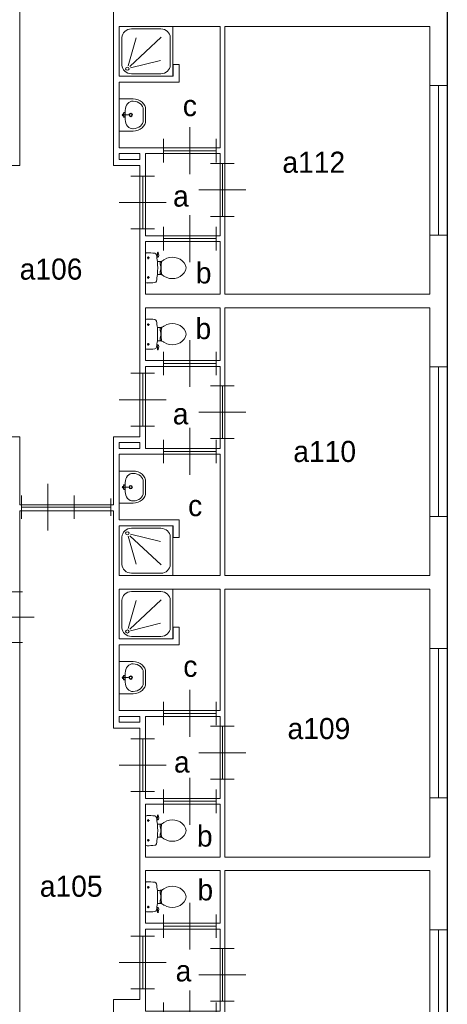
# Model space of a CAD drawing. Header units: millimetres. Extents: x -15 to 226, y -21 to 63.
# Tile 12 of 62: x 45 to 52, y 7 to 24. Entities that reach past the tile are written whole.
import ezdxf
from ezdxf.enums import TextEntityAlignment as Align

# ---------------------------------------------------------------- set-up
doc = ezdxf.new("R2010")
doc.units = ezdxf.units.MM
for name, color, linetype in [('BINNENMUUR', 7, 'Continuous'), ('BOUWKUNDE', 7, 'Continuous'), ('BUITENMUUR', 7, 'Continuous'), ('EILAND', 7, 'Continuous'), ('LABEL', 7, 'Continuous'), ('SANITAIR', 7, 'Continuous')]:
    doc.layers.add(name, color=color, linetype=linetype)
doc.styles.add('dgn000', font='dgn000.shx')

# ---------------------------------------------------------------- blocks, each defined once
blk = doc.blocks.new('20256')
at = {"layer": 'BOUWKUNDE', "color": 1, "linetype": 'Continuous', "lineweight": 0}
for p, q in [((-0.2, 0), (0.2, 0)), ((0, 0), (0, -0.9)), ((-0.4, -0.45), (0, -0.45)), ((0, -0.45), (0.4, -0.45)), ((-0.2, -0.9), (0.2, -0.9))]:
    blk.add_line(p, q, dxfattribs=at)
blk = doc.blocks.new('20257')
at = {"layer": 'BOUWKUNDE', "color": 1, "linetype": 'Continuous', "lineweight": 0}
for p, q in [((0.45, 0), (0.45, 0.4)), ((0, -0.2), (0, 0.2)), ((0.9, -0.2), (0.9, 0.2)), ((0, 0), (0.9, 0)), ((0.45, -0.4), (0.45, 0))]:
    blk.add_line(p, q, dxfattribs=at)
blk = doc.blocks.new('20258')
at = {"layer": 'BOUWKUNDE', "color": 1, "linetype": 'Continuous', "lineweight": 0}
for p, q in [((0.2, 0.9), (-0.2, 0.9)), ((0, 0), (0, 0.9)), ((0, 0.45), (-0.4, 0.45)), ((0.4, 0.45), (0, 0.45)), ((0.2, 0), (-0.2, 0))]:
    blk.add_line(p, q, dxfattribs=at)
blk = doc.blocks.new('20259')
at = {"layer": 'BOUWKUNDE', "color": 1, "linetype": 'Continuous', "lineweight": 0}
for p, q in [((0.45, 0), (0.45, 0.4)), ((0, -0.2), (0, 0.2)), ((0.9, -0.2), (0.9, 0.2)), ((0, 0), (0.9, 0)), ((0.45, -0.4), (0.45, 0))]:
    blk.add_line(p, q, dxfattribs=at)
blk = doc.blocks.new('20260')
at = {"layer": 'BOUWKUNDE', "color": 1, "linetype": 'Continuous', "lineweight": 0}
for p, q in [((0.45, 0), (0.45, 0.4)), ((0, -0.2), (0, 0.2)), ((0.9, -0.2), (0.9, 0.2)), ((0, 0), (0.9, 0)), ((0.45, -0.4), (0.45, 0))]:
    blk.add_line(p, q, dxfattribs=at)
blk = doc.blocks.new('20261')
at = {"layer": 'BOUWKUNDE', "color": 1, "linetype": 'Continuous', "lineweight": 0}
for p, q in [((-0.2, 0), (0.2, 0)), ((0, 0), (0, -0.9)), ((-0.4, -0.45), (0, -0.45)), ((0, -0.45), (0.4, -0.45)), ((-0.2, -0.9), (0.2, -0.9))]:
    blk.add_line(p, q, dxfattribs=at)
blk = doc.blocks.new('20262')
at = {"layer": 'BOUWKUNDE', "color": 1, "linetype": 'Continuous', "lineweight": 0}
for p, q in [((0.45, 0), (0.45, 0.4)), ((0, -0.2), (0, 0.2)), ((0.9, -0.2), (0.9, 0.2)), ((0, 0), (0.9, 0)), ((0.45, -0.4), (0.45, 0))]:
    blk.add_line(p, q, dxfattribs=at)
blk = doc.blocks.new('20263')
at = {"layer": 'BOUWKUNDE', "color": 1, "linetype": 'Continuous', "lineweight": 0}
for p, q in [((0.2, 0.9), (-0.2, 0.9)), ((0, 0), (0, 0.9)), ((0, 0.45), (-0.4, 0.45)), ((0.4, 0.45), (0, 0.45)), ((0.2, 0), (-0.2, 0))]:
    blk.add_line(p, q, dxfattribs=at)
blk = doc.blocks.new('20268')
at = {"layer": 'BOUWKUNDE', "color": 1, "linetype": 'Continuous', "lineweight": 0}
for p, q in [((-0.2, 0), (0.2, 0)), ((0, 0), (0, -0.9)), ((-0.4, -0.45), (0, -0.45)), ((0, -0.45), (0.4, -0.45)), ((-0.2, -0.9), (0.2, -0.9))]:
    blk.add_line(p, q, dxfattribs=at)
blk = doc.blocks.new('20269')
at = {"layer": 'BOUWKUNDE', "color": 1, "linetype": 'Continuous', "lineweight": 0}
for p, q in [((0.45, 0), (0.45, 0.4)), ((0, -0.2), (0, 0.2)), ((0.9, -0.2), (0.9, 0.2)), ((0, 0), (0.9, 0)), ((0.45, -0.4), (0.45, 0))]:
    blk.add_line(p, q, dxfattribs=at)
blk = doc.blocks.new('20270')
at = {"layer": 'BOUWKUNDE', "color": 1, "linetype": 'Continuous', "lineweight": 0}
for p, q in [((0.2, 0.9), (-0.2, 0.9)), ((0, 0), (0, 0.9)), ((0, 0.45), (-0.4, 0.45)), ((0.4, 0.45), (0, 0.45)), ((0.2, 0), (-0.2, 0))]:
    blk.add_line(p, q, dxfattribs=at)
blk = doc.blocks.new('20271')
at = {"layer": 'BOUWKUNDE', "color": 1, "linetype": 'Continuous', "lineweight": 0}
for p, q in [((0.45, 0), (0.45, 0.4)), ((0, -0.2), (0, 0.2)), ((0.9, -0.2), (0.9, 0.2)), ((0, 0), (0.9, 0)), ((0.45, -0.4), (0.45, 0))]:
    blk.add_line(p, q, dxfattribs=at)
blk = doc.blocks.new('20276')
at = {"layer": 'BOUWKUNDE', "color": 1, "linetype": 'Continuous', "lineweight": 0}
for p, q in [((-0.2, 0), (0.2, 0)), ((0, 0), (0, -0.9)), ((-0.4, -0.45), (0, -0.45)), ((0, -0.45), (0.4, -0.45)), ((-0.2, -0.9), (0.2, -0.9))]:
    blk.add_line(p, q, dxfattribs=at)
blk = doc.blocks.new('20277')
at = {"layer": 'BOUWKUNDE', "color": 1, "linetype": 'Continuous', "lineweight": 0}
for p, q in [((0.45, 0), (0.45, 0.4)), ((0, -0.2), (0, 0.2)), ((0.9, -0.2), (0.9, 0.2)), ((0, 0), (0.9, 0)), ((0.45, -0.4), (0.45, 0))]:
    blk.add_line(p, q, dxfattribs=at)
blk = doc.blocks.new('20278')
at = {"layer": 'BOUWKUNDE', "color": 1, "linetype": 'Continuous', "lineweight": 0}
for p, q in [((0.45, 0), (0.45, 0.4)), ((0, -0.2), (0, 0.2)), ((0.9, -0.2), (0.9, 0.2)), ((0, 0), (0.9, 0)), ((0.45, -0.4), (0.45, 0))]:
    blk.add_line(p, q, dxfattribs=at)
blk = doc.blocks.new('20279')
at = {"layer": 'BOUWKUNDE', "color": 1, "linetype": 'Continuous', "lineweight": 0}
for p, q in [((-0.2, 0), (0.2, 0)), ((0, 0), (0, -0.9)), ((-0.4, -0.45), (0, -0.45)), ((0, -0.45), (0.4, -0.45)), ((-0.2, -0.9), (0.2, -0.9))]:
    blk.add_line(p, q, dxfattribs=at)
blk = doc.blocks.new('20424')
at = {"layer": 'BOUWKUNDE', "color": 1, "linetype": 'Continuous', "lineweight": 0}
for p, q in [((0.15, 2.55), (-0.15, 2.55)), ((0, 0), (0, 2.55)), ((0.15, 0), (-0.15, 0))]:
    blk.add_line(p, q, dxfattribs=at)
blk = doc.blocks.new('20425')
at = {"layer": 'BOUWKUNDE', "color": 1, "linetype": 'Continuous', "lineweight": 0}
for p, q in [((0.15, 2.55), (-0.15, 2.55)), ((0, 0), (0, 2.55)), ((0.15, 0), (-0.15, 0))]:
    blk.add_line(p, q, dxfattribs=at)
blk = doc.blocks.new('20426')
at = {"layer": 'BOUWKUNDE', "color": 1, "linetype": 'Continuous', "lineweight": 0}
for p, q in [((0.15, 2.55), (-0.15, 2.55)), ((0, 0), (0, 2.55)), ((0.15, 0), (-0.15, 0))]:
    blk.add_line(p, q, dxfattribs=at)
blk = doc.blocks.new('20427')
at = {"layer": 'BOUWKUNDE', "color": 1, "linetype": 'Continuous', "lineweight": 0}
for p, q in [((0.15, 2.55), (-0.15, 2.55)), ((0, 0), (0, 2.55)), ((0.15, 0), (-0.15, 0))]:
    blk.add_line(p, q, dxfattribs=at)
blk = doc.blocks.new('202196')
at = {"layer": 'BOUWKUNDE', "color": 1, "linetype": 'Continuous', "lineweight": 0}
for p, q in [((0.45, 0), (0.45, 0.4)), ((0, -0.2), (0, 0.2)), ((0.9, -0.2), (0.9, 0.2)), ((0, 0), (0.9, 0)), ((0.45, -0.4), (0.45, 0))]:
    blk.add_line(p, q, dxfattribs=at)
at = {"layer": 'BOUWKUNDE', "color": 1, "linetype": 'Continuous', "lineweight": 13, "style": 'dgn000', "flags": 1}
for tag in ['type', 'soort']:
    blk.add_attdef(tag, (45.632, 15.868), '', height=0.36, dxfattribs=at)
blk = doc.blocks.new('20431')
at = {"layer": 'BOUWKUNDE', "color": 1, "linetype": 'Continuous', "lineweight": 0}
for p, q in [((0, -0.15), (0, 0.15)), ((0, 0), (0.622, 0)), ((0.622, -0.15), (0.622, 0.15))]:
    blk.add_line(p, q, dxfattribs=at)
blk = doc.blocks.new('202212')
at = {"layer": 'BOUWKUNDE', "color": 1, "linetype": 'Continuous', "lineweight": 0}
for p, q in [((-0.2, 0), (0.2, 0)), ((0, 0), (0, -0.868)), ((-0.4, -0.434), (0, -0.434)), ((0, -0.434), (0.4, -0.434)), ((-0.2, -0.868), (0.2, -0.868))]:
    blk.add_line(p, q, dxfattribs=at)
at = {"layer": 'BOUWKUNDE', "color": 1, "linetype": 'Continuous', "lineweight": 0, "style": 'dgn000', "flags": 1}
for tag in ['type', 'soort']:
    blk.add_attdef(tag, (44.55, 13.558), '', height=0.36, dxfattribs=at)
blk = doc.blocks.new('TOIL2B14')
at = {"layer": 'SANITAIR', "color": 1, "linetype": 'Continuous', "lineweight": 0}
for p, q in [((0, -0.254), (0, 0.242)), ((0.045, 0.137), (0.045, 0.178)), ((0.066, 0.157), (0.024, 0.157)), ((0.2, 0.105), (0.23, 0.105)), ((0.271, 0.095), (0.25, 0.095)), ((0.25, 0.095), (0.25, 0.051)), ((0.25, 0.061), (0.268, 0.061)), ((0.25, 0.051), (0.267, 0.051)), ((0.255, 0.051), (0.255, 0.029)), ((0.255, 0.029), (0.26, 0.029)), ((0.26, 0.029), (0.26, -0.041)), ((0.045, -0.199), (0.045, -0.158)), ((0.23, -0.117), (0.2, -0.117)), ((0.25, -0.063), (0.266, -0.063)), ((0.25, -0.107), (0.25, -0.063)), ((0.25, -0.073), (0.267, -0.073)), ((0.27, -0.107), (0.25, -0.107)), ((0.255, -0.041), (0.26, -0.041)), ((0.255, -0.063), (0.255, -0.041)), ((0.065, -0.179), (0.025, -0.179)), ((0.197, -0.217), (0.187, -0.214)), ((0.192, -0.184), (0.206, -0.189)), ((0.202, -0.187), (0.196, -0.216)), ((0.205, -0.228), (0.2, -0.265)), ((0.204, -0.27), (0.21, -0.272)), ((0.216, -0.268), (0.224, -0.216))]:
    blk.add_line(p, q, dxfattribs=at)
at = {"layer": 'SANITAIR', "color": 1, "linetype": 'Continuous', "lineweight": 0, "flags": 128}
for points in [[(0, 0.242, -0.172952), (0.028, 0.251)], [(0.028, 0.251, -0.027631), (0.155, 0.244)], [(0.155, 0.244, -0.329555), (0.184, 0.217)], [(0.184, 0.217, -0.0236), (0.2, 0.105)], [(0.321, 0.138, -0.373743), (0.66, 0.079)], [(0.2, 0.104, -0.046301), (0.2, -0.117)], [(0.303, 0.127, -0.14875), (0.231, 0.105)], [(0.27, -0.107, -0.055188), (0.272, 0.097)], [(0.272, 0.097, -0.201836), (0.28, 0.11)], [(0.303, 0.127, -0.012002), (0.321, 0.138)], [(0.66, 0.079, -0.355306), (0.66, -0.091)], [(0.2, -0.117, -0.023676), (0.184, -0.23)], [(0.231, -0.117, -0.14875), (0.303, -0.139)], [(0.278, -0.121, -0.205811), (0.27, -0.107)], [(0.321, -0.15, -0.012002), (0.303, -0.139)], [(0.66, -0.091, -0.373743), (0.321, -0.15)], [(0.028, -0.264, -0.172952), (0, -0.254)], [(0.155, -0.257, -0.02771), (0.028, -0.264)], [(0.184, -0.23, -0.329382), (0.155, -0.257)], [(0.197, -0.217, -0.390563), (0.205, -0.228)], [(0.204, -0.271, -0.371321), (0.2, -0.265)], [(0.207, -0.189, -0.376626), (0.224, -0.217)], [(0.217, -0.268, -0.451842), (0.21, -0.272)]]:
    blk.add_lwpolyline(points, format="xyb", dxfattribs=at)
at = {"layer": 'SANITAIR', "color": 1, "linetype": 'Continuous', "lineweight": 0}
for centre in [(0.045, 0.157), (0.045, -0.179)]:
    blk.add_circle(centre, 0.012, dxfattribs=at)
blk = doc.blocks.new('22014')
at = {"color": 1, "linetype": 'Continuous', "lineweight": 0}
blk.add_blockref('TOIL2B14', (0, 0.006), dxfattribs=at)
blk = doc.blocks.new('DGN_COMPLEXSHAPE30')
at = {"layer": 'SANITAIR', "color": 1, "linetype": 'Continuous', "lineweight": 0}
for p, q in [((46.81, 16.301), (46.81, 16.302)), ((46.81, 16.119), (46.81, 16.301)), ((46.81, 16.118), (46.81, 16.119))]:
    blk.add_line(p, q, dxfattribs=at)
for centre, major_axis, start_param, end_param in [((46.63, 16.306), (-0.18, 0.002), 3.126058, 4.696849), ((46.63, 16.114), (0.18, 0.002), 4.727929, 6.29872)]:
    blk.add_ellipse(centre, major_axis=major_axis, ratio=0.771034, start_param=start_param, end_param=end_param, dxfattribs=at)
blk = doc.blocks.new('DGN_COMPLEXSHAPE31')
at = {"layer": 'SANITAIR', "color": 1, "linetype": 'Continuous', "lineweight": 0}
for p, q in [((46.4, 16.485), (46.635, 16.485)), ((46.4, 15.935), (46.4, 16.485)), ((46.635, 16.485), (46.635, 16.485)), ((46.85, 16.301), (46.85, 16.301)), ((46.85, 16.301), (46.85, 16.119)), ((46.85, 16.119), (46.85, 16.119)), ((46.635, 15.935), (46.4, 15.935)), ((46.635, 15.935), (46.635, 15.935))]:
    blk.add_line(p, q, dxfattribs=at)
for centre, major_axis, start_param, end_param in [((46.63, 16.306), (-0.22, 0.002), 3.126171, 4.696962), ((46.63, 16.114), (-0.22, -0.002), 1.586223, 3.157014)]:
    blk.add_ellipse(centre, major_axis=major_axis, ratio=0.812595, start_param=start_param, end_param=end_param, dxfattribs=at)
blk = doc.blocks.new('WASTB15')
at = {"layer": 'SANITAIR', "color": 1, "linetype": 'Continuous', "lineweight": 0}
for p, q in [((0.064, 0.037), (0.089, 0.029)), ((0.065, 0), (0.082, 0.045)), ((0.065, 0), (0.153, 0)), ((0.065, 0), (0.082, -0.045)), ((0.1, 0.079), (0.1, -0.079)), ((0.064, -0.037), (0.089, -0.029))]:
    blk.add_line(p, q, dxfattribs=at)
for centre, radius in [((0.065, 0), 0.0175), ((0.195, 0), 0.03), ((0.195, 0), 0.02)]:
    blk.add_circle(centre, radius, dxfattribs=at)
for centre, major_axis, start_param, end_param in [((0.21, 0.096), (-0.04, -0.136), 3.285304, 5.05863), ((0.21, -0.096), (-0.04, 0.136), 1.224555, 2.997882)]:
    blk.add_ellipse(centre, major_axis=major_axis, ratio=0.751905, start_param=start_param, end_param=end_param, dxfattribs=at)
for name in ['DGN_COMPLEXSHAPE31', 'DGN_COMPLEXSHAPE30']:
    blk.add_blockref(name, (-46.4, -16.21), dxfattribs=at)
blk = doc.blocks.new('22115')
at = {"color": 1, "linetype": 'Continuous', "lineweight": 0}
blk.add_blockref('WASTB15', (0, 0), dxfattribs=at)
blk = doc.blocks.new('DOUCHE17')
at = {"layer": 'SANITAIR', "color": 1, "linetype": 'Continuous', "lineweight": 0}
for p, q in [((0.191, -0.141), (0.705, -0.269)), ((0.71, -0.042), (0.206, -0.042)), ((0.046, -0.191), (0.046, -0.659)), ((0.152, -0.178), (0.289, -0.654)), ((0.718, -0.666), (0.182, -0.169)), ((0.87, -0.659), (0.87, -0.191)), ((0.206, -0.808), (0.71, -0.808))]:
    blk.add_line(p, q, dxfattribs=at)
at = {"layer": 'SANITAIR', "color": 1, "linetype": 'Continuous', "lineweight": 0, "flags": 128}
blk.add_lwpolyline([(0, -0.85), (0, 0), (0.916, 0), (0.916, -0.85), (0, -0.85)], dxfattribs=at)
at = {"layer": 'SANITAIR', "color": 1, "linetype": 'Continuous', "lineweight": 0}
for centre, major_axis, start_param, end_param in [((0.206, -0.191), (0.16, 0), 1.570796, 3.141593), ((0.71, -0.191), (0.16, 0), 0, 1.570796), ((0.206, -0.659), (-0.16, 0), 0, 1.570796), ((0.71, -0.659), (-0.16, 0), 1.570796, 3.141593)]:
    blk.add_ellipse(centre, major_axis=major_axis, ratio=0.927948, start_param=start_param, end_param=end_param, dxfattribs=at)
blk.add_ellipse((0.138, -0.127), major_axis=(0.0288, 0), ratio=0.927948, dxfattribs=at)
blk = doc.blocks.new('22317')
at = {"color": 1, "linetype": 'Continuous', "lineweight": 0}
blk.add_blockref('DOUCHE17', (0, 0), dxfattribs=at)
blk = doc.blocks.new('TOIL2B17')
at = {"layer": 'SANITAIR', "color": 1, "linetype": 'Continuous', "lineweight": 0}
for p, q in [((0, -0.254), (0, 0.242)), ((0.045, 0.137), (0.045, 0.178)), ((0.066, 0.157), (0.024, 0.157)), ((0.2, 0.105), (0.23, 0.105)), ((0.271, 0.095), (0.25, 0.095)), ((0.25, 0.095), (0.25, 0.051)), ((0.25, 0.061), (0.268, 0.061)), ((0.25, 0.051), (0.267, 0.051)), ((0.255, 0.051), (0.255, 0.029)), ((0.255, 0.029), (0.26, 0.029)), ((0.26, 0.029), (0.26, -0.041)), ((0.045, -0.199), (0.045, -0.158)), ((0.23, -0.117), (0.2, -0.117)), ((0.25, -0.063), (0.266, -0.063)), ((0.25, -0.107), (0.25, -0.063)), ((0.25, -0.073), (0.267, -0.073)), ((0.27, -0.107), (0.25, -0.107)), ((0.255, -0.041), (0.26, -0.041)), ((0.255, -0.063), (0.255, -0.041)), ((0.065, -0.179), (0.025, -0.179)), ((0.197, -0.217), (0.187, -0.214)), ((0.192, -0.184), (0.206, -0.189)), ((0.202, -0.187), (0.196, -0.216)), ((0.205, -0.228), (0.2, -0.265)), ((0.204, -0.27), (0.21, -0.272)), ((0.216, -0.268), (0.224, -0.216))]:
    blk.add_line(p, q, dxfattribs=at)
at = {"layer": 'SANITAIR', "color": 1, "linetype": 'Continuous', "lineweight": 0, "flags": 128}
for points in [[(0, 0.242, -0.172952), (0.028, 0.251)], [(0.028, 0.251, -0.027631), (0.155, 0.244)], [(0.155, 0.244, -0.329555), (0.184, 0.217)], [(0.184, 0.217, -0.0236), (0.2, 0.105)], [(0.321, 0.138, -0.373743), (0.66, 0.079)], [(0.2, 0.104, -0.046301), (0.2, -0.117)], [(0.303, 0.127, -0.14875), (0.231, 0.105)], [(0.27, -0.107, -0.055188), (0.272, 0.097)], [(0.272, 0.097, -0.201836), (0.28, 0.11)], [(0.303, 0.127, -0.012002), (0.321, 0.138)], [(0.66, 0.079, -0.355306), (0.66, -0.091)], [(0.2, -0.117, -0.023676), (0.184, -0.23)], [(0.231, -0.117, -0.14875), (0.303, -0.139)], [(0.278, -0.121, -0.205811), (0.27, -0.107)], [(0.321, -0.15, -0.012002), (0.303, -0.139)], [(0.66, -0.091, -0.373743), (0.321, -0.15)], [(0.028, -0.264, -0.172952), (0, -0.254)], [(0.155, -0.257, -0.02771), (0.028, -0.264)], [(0.184, -0.23, -0.329382), (0.155, -0.257)], [(0.197, -0.217, -0.390563), (0.205, -0.228)], [(0.204, -0.271, -0.371321), (0.2, -0.265)], [(0.207, -0.189, -0.376626), (0.224, -0.217)], [(0.217, -0.268, -0.451842), (0.21, -0.272)]]:
    blk.add_lwpolyline(points, format="xyb", dxfattribs=at)
at = {"layer": 'SANITAIR', "color": 1, "linetype": 'Continuous', "lineweight": 0}
for centre in [(0.045, 0.157), (0.045, -0.179)]:
    blk.add_circle(centre, 0.012, dxfattribs=at)
blk = doc.blocks.new('22017')
at = {"color": 1, "linetype": 'Continuous', "lineweight": 0}
blk.add_blockref('TOIL2B17', (0, 0.006), dxfattribs=at)
blk = doc.blocks.new('DOUCHE18')
at = {"layer": 'SANITAIR', "color": 1, "linetype": 'Continuous', "lineweight": 0}
for p, q in [((0.206, 0.808), (0.71, 0.808)), ((0.046, 0.191), (0.046, 0.659)), ((0.152, 0.178), (0.289, 0.654)), ((0.718, 0.666), (0.182, 0.169)), ((0.87, 0.659), (0.87, 0.191)), ((0.191, 0.141), (0.705, 0.269)), ((0.71, 0.042), (0.206, 0.042))]:
    blk.add_line(p, q, dxfattribs=at)
at = {"layer": 'SANITAIR', "color": 1, "linetype": 'Continuous', "lineweight": 0, "flags": 128}
blk.add_lwpolyline([(0, 0.85), (0, 0), (0.916, 0), (0.916, 0.85), (0, 0.85)], dxfattribs=at)
at = {"layer": 'SANITAIR', "color": 1, "linetype": 'Continuous', "lineweight": 0}
for centre, major_axis, start_param, end_param in [((0.206, 0.659), (0.16, 0), 1.570796, 3.141593), ((0.71, 0.659), (0.16, 0), 0, 1.570796), ((0.206, 0.191), (-0.16, 0), 0, 1.570796), ((0.71, 0.191), (0.16, 0), 4.712389, 6.283185)]:
    blk.add_ellipse(centre, major_axis=major_axis, ratio=0.927948, start_param=start_param, end_param=end_param, dxfattribs=at)
blk.add_ellipse((0.138, 0.127), major_axis=(-0.0288, 0), ratio=0.927948, dxfattribs=at)
blk = doc.blocks.new('22318')
at = {"color": 1, "linetype": 'Continuous', "lineweight": 0}
blk.add_blockref('DOUCHE18', (0, 0), dxfattribs=at)
blk = doc.blocks.new('TOIL2B18')
at = {"layer": 'SANITAIR', "color": 1, "linetype": 'Continuous', "lineweight": 0}
for p, q in [((0, 0.254), (0, -0.242)), ((0.065, 0.179), (0.025, 0.179)), ((0.045, 0.199), (0.045, 0.158)), ((0.197, 0.217), (0.187, 0.214)), ((0.192, 0.184), (0.206, 0.189)), ((0.202, 0.187), (0.196, 0.216)), ((0.205, 0.228), (0.2, 0.265)), ((0.204, 0.27), (0.21, 0.272)), ((0.216, 0.268), (0.224, 0.216)), ((0.23, 0.117), (0.2, 0.117)), ((0.25, 0.107), (0.25, 0.063)), ((0.27, 0.107), (0.25, 0.107)), ((0.25, 0.073), (0.267, 0.073)), ((0.25, 0.063), (0.266, 0.063)), ((0.255, 0.063), (0.255, 0.041)), ((0.255, 0.041), (0.26, 0.041)), ((0.26, -0.029), (0.26, 0.041)), ((0.066, -0.157), (0.024, -0.157)), ((0.045, -0.137), (0.045, -0.178)), ((0.2, -0.105), (0.23, -0.105)), ((0.25, -0.095), (0.25, -0.051)), ((0.25, -0.051), (0.267, -0.051)), ((0.25, -0.061), (0.268, -0.061)), ((0.271, -0.095), (0.25, -0.095)), ((0.255, -0.051), (0.255, -0.029)), ((0.255, -0.029), (0.26, -0.029))]:
    blk.add_line(p, q, dxfattribs=at)
for centre in [(0.045, 0.179), (0.045, -0.157)]:
    blk.add_circle(centre, 0.012, dxfattribs=at)
for centre, radius, start, end in [((0.027, 0.22), 0.0434, 88.9808, 128.2302), ((0.028, -0.886), 1.15, 83.6509, 90), ((0.151, 0.223), 0.0335, 10.7271, 83.6509), ((-0.995, 0.006), 1.2, 5.3019, 10.7271), ((0.195, 0.227), 0.01, 281.8886, 7.2238), ((0.205, 0.266), 0.005, 105.7398, 187.2238), ((0.2, 0.213), 0.025, 285.9272, 8.4779), ((0.212, 0.268), 0.005, 8.4779, 105.7398), ((0.456, -0.074), 0.263, 39.1208, 121.0923), ((-0.992, 0.006), 1.198, 354.6981, 5.3019), ((0.231, 0.246), 0.129, 270, 303.8429), ((1.191, 0.015), 0.926, 174.3005, 186.9358), ((0.29, 0.105), 0.02, 127.7817, 174.3005), ((0.553, -0.235), 0.45, 121.0923, 123.8429), ((0.555, 0.006), 0.135, 320.8792, 39.1208), ((-0.995, 0.006), 1.2, 349.2904, 354.6981), ((0.231, -0.234), 0.129, 56.1571, 90), ((0.292, -0.094), 0.02, 186.9358, 232.58), ((0.553, 0.247), 0.45, 236.1571, 238.9077), ((0.456, 0.087), 0.263, 238.9077, 320.8792), ((0.027, -0.208), 0.0434, 231.7698, 271.0192), ((0.028, 0.899), 1.15, 270, 276.3309), ((0.151, -0.211), 0.034, 276.3309, 349.2904)]:
    blk.add_arc(centre, radius, start, end, dxfattribs=at)
blk = doc.blocks.new('22018')
at = {"color": 1, "linetype": 'Continuous', "lineweight": 0}
blk.add_blockref('TOIL2B18', (0, -0.006), dxfattribs=at)
blk = doc.blocks.new('DGN_COMPLEXSHAPE32')
at = {"layer": 'SANITAIR', "color": 1, "linetype": 'Continuous', "lineweight": 0}
for p, q in [((46.81, 13.052), (46.81, 13.051)), ((46.81, 13.051), (46.81, 12.869)), ((46.81, 12.869), (46.81, 12.868))]:
    blk.add_line(p, q, dxfattribs=at)
for centre, major_axis, start_param, end_param in [((46.63, 13.056), (0.18, -0.002), 6.267651, 7.838442), ((46.63, 12.864), (-0.18, -0.002), 1.586336, 3.157127)]:
    blk.add_ellipse(centre, major_axis=major_axis, ratio=0.771034, start_param=start_param, end_param=end_param, dxfattribs=at)
blk = doc.blocks.new('DGN_COMPLEXSHAPE33')
at = {"layer": 'SANITAIR', "color": 1, "linetype": 'Continuous', "lineweight": 0}
for p, q in [((46.635, 13.235), (46.4, 13.235)), ((46.4, 13.235), (46.4, 12.685)), ((46.635, 13.235), (46.635, 13.235)), ((46.85, 12.869), (46.85, 13.051)), ((46.85, 13.051), (46.85, 13.051)), ((46.85, 12.869), (46.85, 12.869)), ((46.4, 12.685), (46.635, 12.685)), ((46.635, 12.685), (46.635, 12.685))]:
    blk.add_line(p, q, dxfattribs=at)
for centre, major_axis, start_param, end_param in [((46.63, 13.056), (-0.22, 0.002), 3.126171, 4.696962), ((46.63, 12.864), (-0.22, -0.002), 1.586223, 3.157014)]:
    blk.add_ellipse(centre, major_axis=major_axis, ratio=0.812595, start_param=start_param, end_param=end_param, dxfattribs=at)
blk = doc.blocks.new('WASTB16')
at = {"layer": 'SANITAIR', "color": 1, "linetype": 'Continuous', "lineweight": 0}
for p, q in [((0.064, 0.037), (0.089, 0.029)), ((0.065, 0), (0.082, 0.045)), ((0.065, 0), (0.153, 0)), ((0.065, 0), (0.082, -0.045)), ((0.1, -0.079), (0.1, 0.079)), ((0.064, -0.037), (0.089, -0.029))]:
    blk.add_line(p, q, dxfattribs=at)
for centre, radius in [((0.065, 0), 0.0175), ((0.195, 0), 0.03), ((0.195, 0), 0.02)]:
    blk.add_circle(centre, radius, dxfattribs=at)
for centre, major_axis, start_param, end_param in [((0.21, 0.096), (-0.04, -0.136), 3.285304, 5.05863), ((0.21, -0.096), (-0.04, 0.136), 1.224555, 2.997882)]:
    blk.add_ellipse(centre, major_axis=major_axis, ratio=0.751905, start_param=start_param, end_param=end_param, dxfattribs=at)
for name in ['DGN_COMPLEXSHAPE33', 'DGN_COMPLEXSHAPE32']:
    blk.add_blockref(name, (-46.4, -12.96), dxfattribs=at)
blk = doc.blocks.new('22116')
at = {"color": 1, "linetype": 'Continuous', "lineweight": 0}
blk.add_blockref('WASTB16', (0, 0), dxfattribs=at)
blk = doc.blocks.new('DOUCHE20')
at = {"layer": 'SANITAIR', "color": 1, "linetype": 'Continuous', "lineweight": 0}
for p, q in [((0.206, 0.808), (0.71, 0.808)), ((0.046, 0.191), (0.046, 0.659)), ((0.152, 0.178), (0.289, 0.654)), ((0.718, 0.666), (0.182, 0.169)), ((0.87, 0.659), (0.87, 0.191)), ((0.191, 0.141), (0.705, 0.269)), ((0.71, 0.042), (0.206, 0.042))]:
    blk.add_line(p, q, dxfattribs=at)
at = {"layer": 'SANITAIR', "color": 1, "linetype": 'Continuous', "lineweight": 0, "flags": 128}
blk.add_lwpolyline([(0, 0.85), (0, 0), (0.916, 0), (0.916, 0.85), (0, 0.85)], dxfattribs=at)
at = {"layer": 'SANITAIR', "color": 1, "linetype": 'Continuous', "lineweight": 0}
for centre, major_axis, start_param, end_param in [((0.206, 0.659), (0.16, 0), 1.570796, 3.141593), ((0.71, 0.659), (0.16, 0), 0, 1.570796), ((0.206, 0.191), (-0.16, 0), 0, 1.570796), ((0.71, 0.191), (0.16, 0), 4.712389, 6.283185)]:
    blk.add_ellipse(centre, major_axis=major_axis, ratio=0.927948, start_param=start_param, end_param=end_param, dxfattribs=at)
blk.add_ellipse((0.138, 0.128), major_axis=(-0.0288, 0), ratio=0.927948, dxfattribs=at)
blk = doc.blocks.new('22320')
at = {"color": 1, "linetype": 'Continuous', "lineweight": 0}
blk.add_blockref('DOUCHE20', (0, 0), dxfattribs=at)
blk = doc.blocks.new('TOIL2B20')
at = {"layer": 'SANITAIR', "color": 1, "linetype": 'Continuous', "lineweight": 0}
for p, q in [((0, 0.254), (0, -0.242)), ((0.065, 0.179), (0.025, 0.179)), ((0.045, 0.199), (0.045, 0.158)), ((0.197, 0.217), (0.187, 0.214)), ((0.192, 0.184), (0.206, 0.189)), ((0.202, 0.187), (0.196, 0.216)), ((0.205, 0.228), (0.2, 0.265)), ((0.204, 0.27), (0.21, 0.272)), ((0.216, 0.268), (0.224, 0.216)), ((0.23, 0.117), (0.2, 0.117)), ((0.25, 0.107), (0.25, 0.063)), ((0.27, 0.107), (0.25, 0.107)), ((0.25, 0.073), (0.267, 0.073)), ((0.25, 0.063), (0.266, 0.063)), ((0.255, 0.063), (0.255, 0.041)), ((0.255, 0.041), (0.26, 0.041)), ((0.26, -0.029), (0.26, 0.041)), ((0.066, -0.157), (0.024, -0.157)), ((0.045, -0.137), (0.045, -0.178)), ((0.2, -0.105), (0.23, -0.105)), ((0.25, -0.095), (0.25, -0.051)), ((0.25, -0.051), (0.267, -0.051)), ((0.25, -0.061), (0.268, -0.061)), ((0.271, -0.095), (0.25, -0.095)), ((0.255, -0.051), (0.255, -0.029)), ((0.255, -0.029), (0.26, -0.029))]:
    blk.add_line(p, q, dxfattribs=at)
for centre in [(0.045, 0.179), (0.045, -0.157)]:
    blk.add_circle(centre, 0.012, dxfattribs=at)
for centre, radius, start, end in [((0.027, 0.22), 0.0434, 88.9808, 128.2302), ((0.028, -0.886), 1.15, 83.6509, 90), ((0.151, 0.223), 0.0335, 10.7271, 83.6509), ((-0.995, 0.006), 1.2, 5.3019, 10.7271), ((0.195, 0.227), 0.01, 281.8886, 7.2238), ((0.205, 0.266), 0.005, 105.7398, 187.2238), ((0.2, 0.213), 0.025, 285.9272, 8.4779), ((0.212, 0.268), 0.005, 8.4779, 105.7398), ((0.456, -0.074), 0.263, 39.1208, 121.0923), ((-0.992, 0.006), 1.198, 354.6981, 5.3019), ((0.231, 0.246), 0.129, 270, 303.8429), ((1.191, 0.015), 0.926, 174.3005, 186.9358), ((0.29, 0.105), 0.02, 127.7817, 174.3005), ((0.553, -0.235), 0.45, 121.0923, 123.8429), ((0.555, 0.006), 0.135, 320.8792, 39.1208), ((-0.995, 0.006), 1.2, 349.2904, 354.6981), ((0.231, -0.234), 0.129, 56.1571, 90), ((0.292, -0.094), 0.02, 186.9358, 232.58), ((0.553, 0.247), 0.45, 236.1571, 238.9077), ((0.456, 0.087), 0.263, 238.9077, 320.8792), ((0.027, -0.208), 0.0434, 231.7698, 271.0192), ((0.028, 0.899), 1.15, 270, 276.3309), ((0.151, -0.211), 0.034, 276.3309, 349.2904)]:
    blk.add_arc(centre, radius, start, end, dxfattribs=at)
blk = doc.blocks.new('22020')
at = {"color": 1, "linetype": 'Continuous', "lineweight": 0}
blk.add_blockref('TOIL2B20', (0, -0.006), dxfattribs=at)
blk = doc.blocks.new('DGN_COMPLEXSHAPE36')
at = {"layer": 'SANITAIR', "color": 1, "linetype": 'Continuous', "lineweight": 0}
for p, q in [((46.81, 22.652), (46.81, 22.651)), ((46.81, 22.651), (46.81, 22.469)), ((46.81, 22.469), (46.81, 22.468))]:
    blk.add_line(p, q, dxfattribs=at)
for centre, major_axis, start_param, end_param in [((46.63, 22.656), (0.18, -0.002), 6.267651, 7.838442), ((46.63, 22.464), (-0.18, -0.002), 1.586336, 3.157127)]:
    blk.add_ellipse(centre, major_axis=major_axis, ratio=0.771034, start_param=start_param, end_param=end_param, dxfattribs=at)
blk = doc.blocks.new('DGN_COMPLEXSHAPE37')
at = {"layer": 'SANITAIR', "color": 1, "linetype": 'Continuous', "lineweight": 0}
for p, q in [((46.635, 22.835), (46.4, 22.835)), ((46.4, 22.835), (46.4, 22.285)), ((46.635, 22.835), (46.635, 22.835)), ((46.85, 22.469), (46.85, 22.651)), ((46.85, 22.651), (46.85, 22.651)), ((46.85, 22.469), (46.85, 22.469)), ((46.4, 22.285), (46.635, 22.285)), ((46.635, 22.285), (46.635, 22.285))]:
    blk.add_line(p, q, dxfattribs=at)
for centre, major_axis, start_param, end_param in [((46.63, 22.656), (-0.22, 0.002), 3.126171, 4.696962), ((46.63, 22.464), (-0.22, -0.002), 1.586223, 3.157014)]:
    blk.add_ellipse(centre, major_axis=major_axis, ratio=0.812595, start_param=start_param, end_param=end_param, dxfattribs=at)
blk = doc.blocks.new('WASTB18')
at = {"layer": 'SANITAIR', "color": 1, "linetype": 'Continuous', "lineweight": 0}
for p, q in [((0.064, 0.037), (0.089, 0.029)), ((0.065, 0), (0.082, 0.045)), ((0.065, 0), (0.153, 0)), ((0.065, 0), (0.082, -0.045)), ((0.1, -0.079), (0.1, 0.079)), ((0.064, -0.037), (0.089, -0.029))]:
    blk.add_line(p, q, dxfattribs=at)
for centre, radius in [((0.065, 0), 0.0175), ((0.195, 0), 0.03), ((0.195, 0), 0.02)]:
    blk.add_circle(centre, radius, dxfattribs=at)
for centre, major_axis, start_param, end_param in [((0.21, 0.096), (-0.04, -0.136), 3.285304, 5.05863), ((0.21, -0.096), (-0.04, 0.136), 1.224555, 2.997882)]:
    blk.add_ellipse(centre, major_axis=major_axis, ratio=0.751905, start_param=start_param, end_param=end_param, dxfattribs=at)
for name in ['DGN_COMPLEXSHAPE37', 'DGN_COMPLEXSHAPE36']:
    blk.add_blockref(name, (-46.4, -22.56), dxfattribs=at)
blk = doc.blocks.new('22118')
at = {"color": 1, "linetype": 'Continuous', "lineweight": 0}
blk.add_blockref('WASTB18', (0, 0), dxfattribs=at)
blk = doc.blocks.new('AnonymousCell')
at = {"layer": 'BUITENMUUR', "color": 1, "linetype": 'Continuous', "lineweight": 30, "flags": 128}
blk.add_lwpolyline([(-24.8, -22.985), (-24.8, -15.785), (-26, -15.785), (-26, 22.985), (-18.4, 22.985), (-13.97, 22.985), (24.8, 22.985), (24.8, 15.785), (26, 15.785), (26, -22.985), (18.4, -22.985), (13.97, -22.985), (-24.8, -22.985)], dxfattribs=at)
at = {"layer": 'EILAND', "color": 1, "linetype": 'Continuous', "lineweight": 13, "flags": 128}
for points in [[(20.4, -1.085), (20.4, -1.185), (20.75, -1.185), (20.75, -1.085), (20.4, -1.085)], [(20.4, -6.015), (20.4, -6.115), (20.75, -6.115), (20.75, -6.015), (20.4, -6.015)], [(20.4, -10.685), (20.75, -10.685), (20.75, -10.785), (20.4, -10.785), (20.4, -10.685)]]:
    blk.add_lwpolyline(points, dxfattribs=at)

msp = doc.modelspace()

# ---------------------------------------------------------------- linework, layer by layer
at = {"layer": 'BINNENMUUR', "color": 1, "linetype": 'Continuous', "lineweight": 0, "true_color": 0xff1717}
for p, q in [((44.7, 15.906), (46.3, 15.906)), ((44.7, 15.806), (46.3, 15.806))]:
    msp.add_line(p, q, dxfattribs=at)
at = {"layer": 'BINNENMUUR', "color": 1, "linetype": 'Continuous', "lineweight": 13, "flags": 128}
for points in [[(44.7, 15.906), (46.3, 15.906), (46.3, 17.07), (46.75, 17.07), (46.75, 21.7), (46.3, 21.7), (46.3, 26.67), (46.75, 26.67), (46.75, 31.3), (46.3, 31.3), (46.3, 32.471), (44.7, 32.471), (44.7, 31.3), (44.25, 31.3), (44.25, 26.67), (44.7, 26.67), (44.7, 21.7), (44.25, 21.7), (44.25, 17.07), (44.7, 17.07), (44.7, 15.906)], [(46.4, 22), (46.4, 23.12), (47.42, 23.12), (47.42, 23.42), (47.32, 23.42), (47.32, 23.22), (46.4, 23.22), (46.4, 24.07), (48.12, 24.07), (48.12, 22), (46.4, 22)], [(48.2, 24.07), (51.7, 24.07), (51.7, 19.5), (48.2, 19.5), (48.2, 24.07)], [(46.85, 20.5), (46.85, 21.9), (48.12, 21.9), (48.12, 20.5), (46.85, 20.5)], [(46.85, 19.5), (46.85, 20.4), (48.12, 20.4), (48.12, 19.5), (46.85, 19.5)], [(46.85, 18.37), (46.85, 19.27), (48.12, 19.27), (48.12, 18.37), (46.85, 18.37)], [(48.2, 14.7), (48.2, 19.27), (51.7, 19.27), (51.7, 14.7), (48.2, 14.7)], [(46.85, 16.87), (46.85, 18.27), (48.12, 18.27), (48.12, 16.87), (46.85, 16.87)], [(46.4, 14.7), (46.4, 15.55), (47.32, 15.55), (47.32, 15.35), (47.42, 15.35), (47.42, 15.65), (46.4, 15.65), (46.4, 16.77), (48.12, 16.77), (48.12, 14.7), (46.4, 14.7)], [(44.7, 15.806), (46.3, 15.806), (46.3, 12.1), (46.75, 12.1), (46.75, 7.47), (46.3, 7.47), (46.3, 2.5), (46.75, 2.5), (46.75, 0.3), (44.7, 0.3), (44.7, 15.806)], [(48.12, 12.4), (46.4, 12.4), (46.4, 13.52), (47.42, 13.52), (47.42, 13.82), (47.32, 13.82), (47.32, 13.62), (46.4, 13.62), (46.4, 14.47), (48.12, 14.47), (48.12, 12.4)], [(48.2, 9.9), (48.2, 14.47), (51.7, 14.47), (51.7, 9.9), (48.2, 9.9)], [(46.85, 10.9), (46.85, 12.3), (48.12, 12.3), (48.12, 10.9), (46.85, 10.9)], [(46.85, 9.9), (46.85, 10.8), (48.12, 10.8), (48.12, 9.9), (46.85, 9.9)], [(46.85, 9.67), (48.12, 9.67), (48.12, 8.77), (46.85, 8.77), (46.85, 9.67)], [(48.2, 9.67), (51.7, 9.67), (51.7, 5.1), (48.2, 5.1), (48.2, 9.67)], [(46.85, 8.67), (48.12, 8.67), (48.12, 7.27), (46.85, 7.27), (46.85, 8.67)]]:
    msp.add_lwpolyline(points, dxfattribs=at)

# ---------------------------------------------------------------- block references
at = {"color": 1, "linetype": 'Continuous', "lineweight": 0}
for name, p in [('22320', (46.4, 23.22)), ('20427', (51.85, 20.51)), ('22118', (46.4, 22.56)), ('20278', (47.156, 21.95)), ('20279', (48.16, 21.73)), ('20276', (46.8, 21.518)), ('20277', (47.156, 20.45)), ('22020', (46.85, 19.95)), ('22017', (46.85, 18.82)), ('20271', (47.156, 18.32)), ('20268', (46.8, 18.152)), ('20426', (51.85, 15.71)), ('20270', (48.16, 17.04)), ('20269', (47.156, 16.82)), ('22115', (46.4, 16.21)), ('202196', (44.732, 15.868)), ('20431', (45.632, 15.868)), ('22317', (46.4, 15.55)), ('22318', (46.4, 13.62)), ('202212', (44.55, 14.426)), ('20425', (51.85, 10.91)), ('22116', (46.4, 12.96)), ('20260', (47.156, 12.35)), ('20261', (48.16, 12.13)), ('20263', (46.8, 11.018)), ('20262', (47.156, 10.85)), ('22018', (46.85, 10.35)), ('22014', (46.85, 9.22)), ('20259', (47.156, 8.72)), ('20424', (51.85, 6.11)), ('20258', (46.8, 7.652)), ('20256', (48.16, 8.34)), ('20257', (47.156, 7.22))]:
    msp.add_blockref(name, p, dxfattribs=at)
at = {"layer": 'BUITENMUUR', "color": 1, "linetype": 'Continuous', "lineweight": 30}
msp.add_blockref('AnonymousCell', (26, 22.985), dxfattribs=at)

# ---------------------------------------------------------------- texts
at = {"layer": 'LABEL', "color": 1, "linetype": 'Continuous', "lineweight": 0, "style": 'dgn000'}
for s, p in [('c', (47.485, 22.719)), ('a112', (49.185, 21.753)), ('a', (47.318, 21.176)), ('a106', (44.7, 19.93)), ('b', (47.707, 19.865)), ('b', (47.702, 18.915)), ('a', (47.314, 17.461)), ('a110', (49.371, 16.819)), ('c', (47.575, 15.895)), ('c', (47.493, 13.154)), ('a109', (49.273, 12.092)), ('a', (47.334, 11.521)), ('b', (47.726, 10.258)), ('a105', (45.044, 9.402)), ('b', (47.735, 9.34)), ('a', (47.362, 7.958))]:
    msp.add_text(s, height=0.36, dxfattribs=at).set_placement(p, align=Align.MIDDLE_LEFT)

doc.saveas('drawing.dxf')
